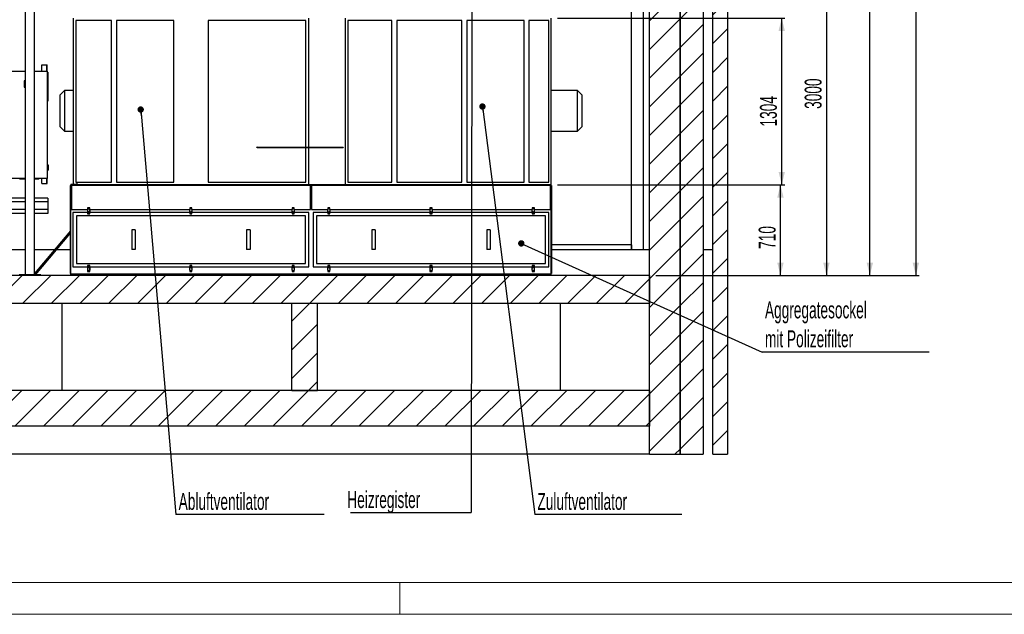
# Model space of a CAD drawing. Header units: millimetres. Extents: x 250 to 59450, y 0 to 41800.
# Tile 9 of 148: x 18375 to 26082, y 250 to 4905. Entities that reach past the tile are written whole.
import ezdxf

# ---------------------------------------------------------------- set-up
doc = ezdxf.new("R2010")
doc.units = ezdxf.units.MM
doc.header["$LTSCALE"] = 50
doc.linetypes.add('CENTER', pattern=[10.16, 6.35, -1.27, 1.27, -1.27])
for name, color, linetype in [('MASS', 29, 'Continuous'), ('SCHNITT', 5, 'CENTER'), ('TEXT_1', 176, 'Continuous')]:
    doc.layers.add(name, color=color, linetype=linetype)
doc.styles.add('SLDTEXTSTYLE0', font='TXT', dxfattribs={"width": 0.605})
doc.dimstyles.new('SLDDIMSTYLE1', dxfattribs={"dimtxt": 0.18, "dimasz": 50, "dimexe": 0, "dimexo": 0.0625, "dimgap": 0, "dimtad": 0, "dimtih": 1, "dimtoh": 1, "dimdec": 0, "dimrnd": 1e-09, "dimzin": 0, "dimdsep": 46, "dimtxsty": 'Standard', "dimblk1": 'DOT', "dimblk2": 'DOT', "dimsah": 1, "dimcen": 0.09, "dimadec": 0, "dimazin": 0, "dimtfac": 50, "dimtdec": 0, "dimtofl": 0, "dimtmove": 0, "dimatfit": 3, "dimldrblk": 'DOT', "dimfxl": 1, "dimfrac": 2, "dimtolj": 1, "dimtzin": 0, "dimarcsym": 0})
doc.dimstyles.new('SLDDIMSTYLE2', dxfattribs={"dimtxt": 128.415934, "dimasz": 100, "dimexe": 0, "dimexo": 0.0625, "dimgap": 32.103984, "dimtad": 1, "dimdec": 1, "dimrnd": 1e-09, "dimzin": 12, "dimdsep": 46, "dimtxsty": 'SLDTEXTSTYLE0', "dimsah": 1, "dimcen": 0.09, "dimadec": 0, "dimazin": 3, "dimtfac": 1, "dimtdec": 1, "dimtofl": 0, "dimtmove": 0, "dimatfit": 3, "dimfxl": 1, "dimfrac": 2, "dimtolj": 1, "dimtzin": 12, "dimarcsym": 0})

# ---------------------------------------------------------------- blocks, each defined once
blk = doc.blocks.new('_D_101')
at = {"layer": 'MASS'}
for p, q in [((22585.3, 3612.8), (24355.3, 3612.8)), ((24330.3, 2902.8), (24330.3, 3612.8)), ((23355.3, 2902.8), (24355.3, 2902.8))]:
    blk.add_line(p, q, dxfattribs=at)
for points in [[(24330.3, 3612.8), (24305.3, 3512.8), (24355.3, 3512.8)], [(24330.3, 2902.8), (24355.3, 3002.8), (24305.3, 3002.8)]]:
    blk.add_solid(points, dxfattribs=at)
at = {"layer": 'MASS', "insert": (24159.8, 3110.8), "char_height": 132.29, "attachment_point": 1, "rotation": 90, "style": 'SLDTEXTSTYLE0'}
blk.add_mtext('710', dxfattribs=at)
blk = doc.blocks.new('_D_102')
at = {"layer": 'MASS'}
for p, q in [((22585.3, 4916.8), (24365.3, 4916.8)), ((24340.3, 3612.8), (24340.3, 4916.8)), ((22585.3, 3612.8), (24365.3, 3612.8))]:
    blk.add_line(p, q, dxfattribs=at)
for points in [[(24340.3, 4916.8), (24315.3, 4816.8), (24365.3, 4816.8)], [(24340.3, 3612.8), (24365.3, 3712.8), (24315.3, 3712.8)]]:
    blk.add_solid(points, dxfattribs=at)
at = {"layer": 'MASS', "insert": (24169.8, 4068.8), "char_height": 132.29, "attachment_point": 1, "rotation": 90, "style": 'SLDTEXTSTYLE0'}
blk.add_mtext('1304', dxfattribs=at)
blk = doc.blocks.new('_D_111')
at = {"layer": 'MASS'}
for p, q in [((21065.3, 5902.8), (24715.3, 5902.8)), ((24690.3, 5902.8), (24690.3, 2902.8)), ((23355.3, 2902.8), (24715.3, 2902.8))]:
    blk.add_line(p, q, dxfattribs=at)
for points in [[(24690.3, 5902.8), (24665.3, 5802.8), (24715.3, 5802.8)], [(24690.3, 2902.8), (24715.3, 3002.8), (24665.3, 3002.8)]]:
    blk.add_solid(points, dxfattribs=at)
at = {"layer": 'MASS', "insert": (24519.8, 4206.8), "char_height": 132.29, "attachment_point": 1, "rotation": 90, "style": 'SLDTEXTSTYLE0'}
blk.add_mtext('3000', dxfattribs=at)
blk = doc.blocks.new('_D_112')
at = {"layer": 'MASS'}
for p, q in [((21315.3, 11562.8), (25055.3, 11562.8)), ((25030.3, 2902.8), (25030.3, 11562.8)), ((23355.3, 2902.8), (25055.3, 2902.8))]:
    blk.add_line(p, q, dxfattribs=at)
for points in [[(25030.3, 11562.8), (25005.3, 11462.8), (25055.3, 11462.8)], [(25030.3, 2902.8), (25055.3, 3002.8), (25005.3, 3002.8)]]:
    blk.add_solid(points, dxfattribs=at)
at = {"layer": 'MASS', "insert": (24859.8, 7036.8), "char_height": 132.29, "attachment_point": 1, "rotation": 90, "style": 'SLDTEXTSTYLE0'}
blk.add_mtext('8660', dxfattribs=at)
blk = doc.blocks.new('_D_113')
at = {"layer": 'MASS'}
for p, q in [((19515.3, 15282.8), (25415.3, 15282.8)), ((25390.3, 15282.8), (25390.3, 2902.8)), ((23355.3, 2902.8), (25415.3, 2902.8))]:
    blk.add_line(p, q, dxfattribs=at)
for points in [[(25390.3, 15282.8), (25365.3, 15182.8), (25415.3, 15182.8)], [(25390.3, 2902.8), (25415.3, 3002.8), (25365.3, 3002.8)]]:
    blk.add_solid(points, dxfattribs=at)
at = {"layer": 'MASS', "insert": (25219.8, 8847.8), "char_height": 132.29, "attachment_point": 1, "rotation": 90, "style": 'SLDTEXTSTYLE0'}
blk.add_mtext('12380', dxfattribs=at)
blk = doc.blocks.new('SW_NOTE_0_63')
at = {"layer": 'TEXT_1', "color": 0}
blk.add_line((1307.9, 0), (0, 0), dxfattribs=at)
at = {"layer": 'TEXT_1', "color": 0, "char_height": 132.292, "attachment_point": 1, "style": 'SLDTEXTSTYLE0'}
for s, insert in [('Aggregatesockel', (22.3, 396.4)), ('mit Polizeifilter', (22.3, 170))]:
    blk.add_mtext(s, dxfattribs=dict(at, insert=insert))
blk = doc.blocks.new('_Dot')
at = {"color": 0, "linetype": 'ByBlock', "lineweight": -2}
blk.add_line((-0.5, 0), (-1, 0), dxfattribs=at)
at = {"color": 0, "linetype": 'ByBlock', "const_width": 0.5}
blk.add_lwpolyline([(-0.25, 0, 1), (0.25, 0, 1)], format="xyb", close=True, dxfattribs=at)
blk = doc.blocks.new('SW_NOTE_0_64')
at = {"layer": 'TEXT_1', "color": 0}
blk.add_line((1151.1, 0), (0, 0), dxfattribs=at)
at = {"layer": 'TEXT_1', "color": 0, "insert": (20.4, 169.2), "char_height": 132.292, "attachment_point": 1, "style": 'SLDTEXTSTYLE0'}
blk.add_mtext('Zuluftventilator', dxfattribs=at)
blk = doc.blocks.new('SW_NOTE_0_65')
at = {"layer": 'TEXT_1', "color": 0}
blk.add_line((1160.9, 0), (0, 0), dxfattribs=at)
at = {"layer": 'TEXT_1', "color": 0, "insert": (21.8, 169.2), "char_height": 132.292, "attachment_point": 1, "style": 'SLDTEXTSTYLE0'}
blk.add_mtext('Abluftventilator', dxfattribs=at)
blk = doc.blocks.new('SW_NOTE_0_67')
at = {"layer": 'TEXT_1', "color": 0}
blk.add_line((-945.9, 0), (0, 0), dxfattribs=at)
at = {"layer": 'TEXT_1', "color": 0, "insert": (-970.1, 167.9), "char_height": 132.292, "attachment_point": 1, "style": 'SLDTEXTSTYLE0'}
blk.add_mtext('Heizregister', dxfattribs=at)

msp = doc.modelspace()

# ---------------------------------------------------------------- hatches: boundary and pattern name
at = {"linetype": 'Continuous', "lineweight": 18}
h = msp.add_hatch(dxfattribs=at)
h.set_pattern_fill('ANSI31', scale=50, style=0)
h.paths.add_polyline_path([(23545.31, 10202.77), (23545.31, 1502.77), (23725.31, 1502.77), (23725.31, 10202.77)], flags=0)
h = msp.add_hatch(dxfattribs=at)
h.set_pattern_fill('ANSI31', scale=50, style=0)
h.paths.add_polyline_path([(23305.31, 10102.77), (23305.31, 1502.77), (23545.31, 1502.77), (23545.31, 10102.77)], flags=0)
h = msp.add_hatch(dxfattribs=at)
h.set_pattern_fill('ANSI31', scale=50, style=0)
h.paths.add_polyline_path([(23915.31, 9967.77), (23800.31, 9967.77), (23800.31, 1502.77), (23915.31, 1502.77)], flags=0)
h = msp.add_hatch(dxfattribs=at)
h.set_pattern_fill('ANSI31', scale=50, style=0)
h.paths.add_polyline_path([(10720.31, 2682.77), (23305.31, 2682.77), (23305.31, 2902.77), (10720.31, 2902.77)], flags=0)
h = msp.add_hatch(dxfattribs=at)
h.set_pattern_fill('ANSI31', scale=50, style=0)
h.paths.add_polyline_path([(20505.31, 2682.77), (20505.31, 2002.77), (20705.31, 2002.77), (20705.31, 2682.77)], flags=0)
h = msp.add_hatch(dxfattribs=at)
h.set_pattern_fill('ANSI31', scale=50, style=0)
h.paths.add_polyline_path([(23305.31, 1722.77), (23305.31, 2002.77), (10720.31, 2002.77), (10720.31, 1722.77)], flags=0)
at = {"layer": 'SCHNITT', "linetype": 'Continuous', "lineweight": 18}
h = msp.add_hatch(dxfattribs=at)
h.set_pattern_fill('ANSI31', color=256, scale=50, angle=3e-322, style=0)
h.paths.add_polyline_path([(20233.38, 3905.27), (20233.38, 3906.27), (20232.21, 3906.27), (20232.21, 3905.27)], flags=0)
h = msp.add_hatch(dxfattribs=at)
h.set_pattern_fill('ANSI31', color=256, scale=50, angle=3e-322, style=0)
h.paths.add_polyline_path([(20907.81, 3905.27), (20907.81, 3906.27), (20906.81, 3906.27), (20906.81, 3905.27)], flags=0)

# ---------------------------------------------------------------- linework, layer by layer
at = {"color": 250, "linetype": 'Continuous', "lineweight": 25, "true_color": 0x404040}
for p, q in [((23545.31, 1502.77), (23545.31, 10202.77)), ((23725.31, 10202.77), (23725.31, 1502.77)), ((23305.31, 1502.77), (23305.31, 10102.77)), ((23545.31, 10102.77), (23545.31, 1502.77)), ((23800.31, 1502.77), (23800.31, 9967.77)), ((23915.31, 9967.77), (23915.31, 1502.77)), ((18549.31, 4502.77), (18549.31, 4552.77)), ((18549.31, 4552.77), (18587.31, 4552.77)), ((18587.31, 4552.77), (18589.31, 4552.77)), ((18587.31, 4502.77), (18587.31, 4552.77)), ((18589.31, 4502.77), (18589.31, 4552.77)), ((18310.31, 4502.77), (18420.31, 4502.77)), ((18490.31, 4502.77), (18590.31, 4502.77)), ((18590.31, 4502.77), (18590.31, 3662.77)), ((18595.31, 4494.77), (18590.31, 4494.77)), ((18595.31, 4494.77), (18595.31, 4491.77)), ((18595.31, 4491.77), (18595.31, 4437.77)), ((18420.31, 4426.77), (18410.31, 4426.77)), ((18410.31, 4426.77), (18410.31, 4376.77)), ((18590.31, 4437.77), (18594.31, 4437.77)), ((18590.31, 4397.77), (18594.31, 4397.77)), ((18594.31, 4397.77), (18594.31, 4437.77)), ((18594.31, 4437.77), (18596.31, 4437.77)), ((18594.31, 4397.77), (18596.31, 4397.77)), ((18595.31, 4397.77), (18595.31, 4349.77)), ((18596.31, 4397.77), (18596.31, 4437.77)), ((18596.31, 4437.77), (18598.31, 4437.77)), ((18596.31, 4397.77), (18598.31, 4397.77)), ((18598.31, 4397.77), (18598.31, 4437.77)), ((18410.31, 4376.77), (18420.31, 4376.77)), ((18595.31, 4346.77), (18590.31, 4346.77)), ((18595.31, 4349.77), (18595.31, 4346.77)), ((18590.31, 3767.77), (18594.31, 3767.77)), ((18590.31, 3727.77), (18594.31, 3727.77)), ((18594.31, 3767.77), (18594.31, 3727.77)), ((18594.31, 3767.77), (18596.31, 3767.77)), ((18594.31, 3727.77), (18596.31, 3727.77)), ((18596.31, 3767.77), (18596.31, 3727.77)), ((18596.31, 3767.77), (18598.31, 3767.77)), ((18596.31, 3727.77), (18598.31, 3727.77)), ((18598.31, 3767.77), (18598.31, 3727.77)), ((18420.31, 3662.77), (18310.31, 3662.77)), ((18376.31, 3656.77), (18376.31, 3662.77)), ((18379.31, 3656.77), (18376.31, 3656.77)), ((18420.31, 3656.77), (18379.31, 3656.77)), ((18590.31, 3662.77), (18490.31, 3662.77)), ((18521.31, 3656.77), (18490.31, 3656.77)), ((18524.31, 3656.77), (18521.31, 3656.77)), ((18524.31, 3656.77), (18524.31, 3662.77)), ((18549.31, 3622.77), (18549.31, 3662.77)), ((18549.31, 3622.77), (18587.31, 3622.77)), ((18587.31, 3622.77), (18587.31, 3662.77)), ((18587.31, 3622.77), (18589.31, 3622.77)), ((18589.31, 3622.77), (18589.31, 3662.77)), ((18420.31, 3102.77), (16890.31, 3102.77)), ((18647.48, 3102.77), (18490.31, 3102.77)), ((18773.81, 3102.77), (18663.2, 3102.77)), ((23305.31, 3102.77), (22536.81, 3102.77)), ((23800.31, 3102.77), (23725.31, 3102.77)), ((23305.31, 2902.77), (10720.31, 2902.77)), ((23305.31, 2902.77), (23305.31, 2682.77)), ((23305.31, 2682.77), (10720.31, 2682.77)), ((18705.31, 2682.77), (18705.31, 2002.77)), ((20705.31, 2682.77), (20505.31, 2682.77)), ((20505.31, 2002.77), (20505.31, 2682.77)), ((20705.31, 2002.77), (20705.31, 2682.77)), ((22605.31, 2682.77), (22605.31, 2002.77)), ((23305.31, 2002.77), (10720.31, 2002.77)), ((20505.31, 2002.77), (20705.31, 2002.77)), ((23305.31, 2002.77), (23305.31, 1722.77)), ((23305.31, 1722.77), (10720.31, 1722.77)), ((23305.31, 1502.77), (10415.31, 1502.77)), ((23305.31, 1502.77), (23545.31, 1502.77)), ((23545.31, 1502.77), (23725.31, 1502.77)), ((23800.31, 1502.77), (23915.31, 1502.77))]:
    msp.add_line(p, q, dxfattribs=at)
at = {"color": 7, "linetype": 'Continuous', "lineweight": 25}
for p, q in [((23165.31, 3102.77), (23165.31, 6864.77)), ((23257.31, 3102.77), (23257.31, 6864.77)), ((23165.31, 3142.77), (22536.81, 3142.77)), ((23165.31, 3142.77), (23165.31, 3102.77))]:
    msp.add_line(p, q, dxfattribs=at)
at = {"color": 136, "linetype": 'Continuous', "lineweight": 25, "true_color": 0x008080}
for p, q in [((18420.31, 2907.77), (18420.31, 5897.77)), ((18490.31, 2907.77), (18490.31, 5897.77)), ((18595.31, 4346.77), (18595.31, 4302.51)), ((18595.31, 4297.77), (18590.31, 4297.77)), ((18595.31, 4267.77), (18590.31, 4267.77)), ((18595.31, 4302.51), (18595.31, 4297.77)), ((18595.31, 4297.77), (18595.31, 4295.03)), ((18595.31, 4295.03), (18595.31, 4267.77)), ((18420.31, 3507.77), (16890.31, 3507.77)), ((18420.31, 3477.77), (16890.31, 3477.77)), ((18595.31, 3507.77), (18490.31, 3507.77)), ((18595.31, 3477.77), (18490.31, 3477.77)), ((18595.31, 3507.77), (18595.31, 3480.51)), ((18595.31, 3480.51), (18595.31, 3477.77)), ((18595.31, 3477.77), (18595.31, 3473.03)), ((18595.31, 3473.03), (18595.31, 3422.51)), ((18420.31, 3417.77), (16890.31, 3417.77)), ((18595.31, 3417.77), (18490.31, 3417.77)), ((18595.31, 3422.51), (18595.31, 3417.77)), ((18595.31, 3417.77), (18595.31, 3415.03)), ((18595.31, 3415.03), (18595.31, 3387.77)), ((18420.31, 3387.77), (16890.31, 3387.77)), ((18595.31, 3387.77), (18490.31, 3387.77)), ((18773.81, 3252.05), (18490.31, 2917.06)), ((18498.17, 2907.77), (18773.81, 3233.47)), ((18540.31, 2907.77), (18370.31, 2907.77)), ((18540.31, 2907.77), (18540.31, 2902.77))]:
    msp.add_line(p, q, dxfattribs=at)
at = {"color": 36, "linetype": 'Continuous', "lineweight": 25, "true_color": 0x7c3c04}
for p, q in [((18795.31, 3612.77), (18795.31, 4916.77)), ((18814.31, 4897.77), (18814.31, 3631.77)), ((19094.31, 4897.77), (18814.31, 4897.77)), ((19094.31, 3631.77), (19094.31, 4897.77)), ((19132.31, 4897.77), (19132.31, 3631.77)), ((19581.31, 4897.77), (19132.31, 4897.77)), ((19581.31, 3631.77), (19581.31, 4897.77)), ((20616.31, 4897.77), (19849.31, 4897.77)), ((19849.31, 4897.77), (19849.31, 3631.77)), ((20616.31, 3906.27), (20616.31, 4897.77)), ((20635.31, 4916.77), (20635.31, 3906.27)), ((20925.31, 3612.77), (20925.31, 4916.77)), ((20944.31, 4897.77), (20944.31, 3631.77)), ((21288.31, 4897.77), (20944.31, 4897.77)), ((21288.31, 3631.77), (21288.31, 4897.77)), ((21836.31, 4897.77), (21326.31, 4897.77)), ((21326.31, 4897.77), (21326.31, 3631.77)), ((21836.31, 3631.77), (21836.31, 4897.77)), ((21874.31, 4897.77), (21874.31, 3631.77)), ((22323.31, 4897.77), (21874.31, 4897.77)), ((22323.31, 3631.77), (22323.31, 4897.77)), ((22516.31, 4897.77), (22361.31, 4897.77)), ((22361.31, 4897.77), (22361.31, 3631.77)), ((22516.31, 3631.77), (22516.31, 4897.77)), ((22535.31, 3612.77), (22535.31, 4916.77)), ((18727.31, 4351.77), (18692.31, 4316.77)), ((18692.31, 4191.77), (18692.31, 4316.77)), ((18795.31, 4351.77), (18727.31, 4351.77)), ((18727.31, 4351.77), (18727.31, 4191.77)), ((22740.31, 4351.77), (22535.31, 4351.77)), ((22775.31, 4316.77), (22740.31, 4351.77)), ((22740.31, 4031.77), (22740.31, 4351.77)), ((22775.31, 4316.77), (22775.31, 4066.77)), ((18692.31, 4066.77), (18692.31, 4191.77)), ((18727.31, 4191.77), (18727.31, 4031.77)), ((18692.31, 4066.77), (18727.31, 4031.77)), ((18727.31, 4031.77), (18795.31, 4031.77)), ((22535.31, 4031.77), (22740.31, 4031.77)), ((22740.31, 4031.77), (22775.31, 4066.77)), ((20616.31, 3631.77), (20616.31, 3905.27)), ((20635.31, 3905.27), (20635.31, 3612.77)), ((18814.31, 3631.77), (19094.31, 3631.77)), ((19132.31, 3631.77), (19581.31, 3631.77)), ((19849.31, 3631.77), (20616.31, 3631.77)), ((20944.31, 3631.77), (21288.31, 3631.77)), ((21326.31, 3631.77), (21836.31, 3631.77)), ((21874.31, 3631.77), (22323.31, 3631.77)), ((22361.31, 3631.77), (22516.31, 3631.77)), ((20635.31, 3612.77), (18795.31, 3612.77)), ((20920.57, 3612.77), (20640.05, 3612.77)), ((20640.05, 3612.77), (20920.57, 3612.77)), ((22535.31, 3612.77), (20925.31, 3612.77))]:
    msp.add_line(p, q, dxfattribs=at)
at = {"color": 8, "linetype": 'Continuous', "lineweight": 25, "true_color": 0x808080}
for p, q in [((20232.21, 3905.27), (20232.21, 3906.27)), ((20233.38, 3906.27), (20232.21, 3906.27)), ((20233.38, 3905.27), (20232.21, 3905.27)), ((20233.38, 3905.27), (20233.38, 3906.27)), ((20233.38, 3906.27), (20906.81, 3906.27)), ((20233.38, 3905.27), (20906.81, 3905.27)), ((20906.81, 3906.27), (20906.81, 3905.27)), ((20907.81, 3906.27), (20906.81, 3906.27)), ((20907.81, 3905.27), (20906.81, 3905.27)), ((20907.81, 3906.27), (20907.81, 3905.27))]:
    msp.add_line(p, q, dxfattribs=at)
at = {"color": 190, "linetype": 'Continuous', "lineweight": 25, "true_color": 0x8000ff}
for p, q in [((18823.81, 3631.77), (18823.81, 3614.27)), ((18825.31, 3612.77), (18825.31, 3631.77)), ((18773.81, 3606.77), (18775.31, 3606.77)), ((18773.81, 2918.77), (18773.81, 3606.77)), ((18823.81, 3614.27), (18775.31, 3614.27)), ((18775.31, 3614.27), (18775.31, 3612.77)), ((18775.31, 2912.77), (18775.31, 3612.77)), ((22535.31, 3612.77), (18775.31, 3612.77)), ((18775.31, 3612.77), (18825.31, 3612.77)), ((18780.31, 3607.77), (18780.31, 3417.77)), ((20650.31, 3607.77), (18780.31, 3607.77)), ((20650.31, 3417.77), (20650.31, 3607.77)), ((22530.31, 3607.77), (20660.31, 3607.77)), ((20660.31, 3607.77), (20660.31, 3417.77)), ((22530.31, 3417.77), (22530.31, 3607.77)), ((22535.31, 2912.77), (22535.31, 3612.77)), ((22536.81, 3606.77), (22535.31, 3606.77)), ((22536.81, 3606.77), (22536.81, 2918.77)), ((18780.31, 3417.77), (18905.37, 3417.77)), ((18792.31, 3395.77), (18792.31, 2969.77)), ((18906.03, 3395.77), (18792.31, 3395.77)), ((18906.81, 3430.77), (18904.81, 3412.77)), ((18904.81, 3412.77), (18906.81, 3384.77)), ((18910.31, 3430.77), (18906.81, 3430.77)), ((18910.31, 3432.77), (18910.31, 3421.43)), ((18920.31, 3432.77), (18910.31, 3432.77)), ((18910.31, 3404.11), (18910.31, 3392.77)), ((18910.31, 3392.77), (18920.31, 3392.77)), ((18920.31, 3421.43), (18920.31, 3432.77)), ((18923.81, 3430.77), (18920.31, 3430.77)), ((18920.31, 3392.77), (18920.31, 3404.11)), ((18925.81, 3412.77), (18923.81, 3430.77)), ((18923.81, 3384.77), (18925.81, 3412.77)), ((19706.03, 3395.77), (18924.6, 3395.77)), ((18925.26, 3417.77), (19705.37, 3417.77)), ((19706.81, 3430.77), (19704.81, 3412.77)), ((19704.81, 3412.77), (19706.81, 3384.77)), ((19710.31, 3430.77), (19706.81, 3430.77)), ((19710.31, 3432.77), (19710.31, 3421.43)), ((19720.31, 3432.77), (19710.31, 3432.77)), ((19710.31, 3404.11), (19710.31, 3392.77)), ((19710.31, 3392.77), (19720.31, 3392.77)), ((19720.31, 3421.43), (19720.31, 3432.77)), ((19723.81, 3430.77), (19720.31, 3430.77)), ((19720.31, 3392.77), (19720.31, 3404.11)), ((19725.81, 3412.77), (19723.81, 3430.77)), ((19723.81, 3384.77), (19725.81, 3412.77)), ((20506.03, 3395.77), (19724.6, 3395.77)), ((19725.26, 3417.77), (20505.37, 3417.77)), ((20506.81, 3430.77), (20504.81, 3412.77)), ((20504.81, 3412.77), (20506.81, 3384.77)), ((20510.31, 3430.77), (20506.81, 3430.77)), ((20510.31, 3432.77), (20510.31, 3421.43)), ((20520.31, 3432.77), (20510.31, 3432.77)), ((20510.31, 3404.11), (20510.31, 3392.77)), ((20510.31, 3392.77), (20520.31, 3392.77)), ((20520.31, 3421.43), (20520.31, 3432.77)), ((20523.81, 3430.77), (20520.31, 3430.77)), ((20520.31, 3392.77), (20520.31, 3404.11)), ((20525.81, 3412.77), (20523.81, 3430.77)), ((20523.81, 3384.77), (20525.81, 3412.77)), ((20638.31, 3395.77), (20524.6, 3395.77)), ((20525.26, 3417.77), (20650.31, 3417.77)), ((20638.31, 2969.77), (20638.31, 3395.77)), ((20660.31, 3417.77), (20785.37, 3417.77)), ((20786.03, 3395.77), (20672.31, 3395.77)), ((20672.31, 3395.77), (20672.31, 2969.77)), ((20786.81, 3430.77), (20784.81, 3412.77)), ((20784.81, 3412.77), (20786.81, 3384.77)), ((20790.31, 3430.77), (20786.81, 3430.77)), ((20790.31, 3432.77), (20790.31, 3421.43)), ((20800.31, 3432.77), (20790.31, 3432.77)), ((20790.31, 3404.11), (20790.31, 3392.77)), ((20790.31, 3392.77), (20800.31, 3392.77)), ((20800.31, 3421.43), (20800.31, 3432.77)), ((20803.81, 3430.77), (20800.31, 3430.77)), ((20800.31, 3392.77), (20800.31, 3404.11)), ((20805.81, 3412.77), (20803.81, 3430.77)), ((20803.81, 3384.77), (20805.81, 3412.77)), ((21586.03, 3395.77), (20804.6, 3395.77)), ((20805.26, 3417.77), (21585.37, 3417.77)), ((21586.81, 3430.77), (21584.81, 3412.77)), ((21584.81, 3412.77), (21586.81, 3384.77)), ((21590.31, 3430.77), (21586.81, 3430.77)), ((21590.31, 3432.77), (21590.31, 3421.43)), ((21600.31, 3432.77), (21590.31, 3432.77)), ((21590.31, 3404.11), (21590.31, 3392.77)), ((21590.31, 3392.77), (21600.31, 3392.77)), ((21600.31, 3421.43), (21600.31, 3432.77)), ((21603.81, 3430.77), (21600.31, 3430.77)), ((21600.31, 3392.77), (21600.31, 3404.11)), ((21605.81, 3412.77), (21603.81, 3430.77)), ((21603.81, 3384.77), (21605.81, 3412.77)), ((22386.03, 3395.77), (21604.6, 3395.77)), ((21605.26, 3417.77), (22385.37, 3417.77)), ((22386.81, 3430.77), (22384.81, 3412.77)), ((22384.81, 3412.77), (22386.81, 3384.77)), ((22390.31, 3430.77), (22386.81, 3430.77)), ((22390.31, 3432.77), (22390.31, 3421.43)), ((22400.31, 3432.77), (22390.31, 3432.77)), ((22390.31, 3404.11), (22390.31, 3392.77)), ((22390.31, 3392.77), (22400.31, 3392.77)), ((22400.31, 3421.43), (22400.31, 3432.77)), ((22403.81, 3430.77), (22400.31, 3430.77)), ((22400.31, 3392.77), (22400.31, 3404.11)), ((22405.81, 3412.77), (22403.81, 3430.77)), ((22403.81, 3384.77), (22405.81, 3412.77)), ((22518.31, 3395.77), (22404.6, 3395.77)), ((22405.26, 3417.77), (22530.31, 3417.77)), ((22518.31, 2969.77), (22518.31, 3395.77)), ((18818.81, 3369.27), (18818.81, 2996.27)), ((20611.81, 3369.27), (18818.81, 3369.27)), ((18906.81, 3384.77), (18923.81, 3384.77)), ((19706.81, 3384.77), (19723.81, 3384.77)), ((20506.81, 3384.77), (20523.81, 3384.77)), ((20611.81, 2996.27), (20611.81, 3369.27)), ((22491.81, 3369.27), (20698.81, 3369.27)), ((20698.81, 3369.27), (20698.81, 2996.27)), ((20786.81, 3384.77), (20803.81, 3384.77)), ((21586.81, 3384.77), (21603.81, 3384.77)), ((22386.81, 3384.77), (22403.81, 3384.77)), ((22491.81, 2996.27), (22491.81, 3369.27)), ((19278.81, 3259.77), (19251.81, 3259.77)), ((19251.81, 3259.77), (19251.81, 3231.77)), ((19278.81, 3259.77), (19278.81, 3231.77)), ((20178.81, 3259.77), (20151.81, 3259.77)), ((20151.81, 3259.77), (20151.81, 3231.77)), ((20178.81, 3259.77), (20178.81, 3231.77)), ((21158.81, 3259.77), (21131.81, 3259.77)), ((21131.81, 3259.77), (21131.81, 3231.77)), ((21158.81, 3259.77), (21158.81, 3231.77)), ((22058.81, 3259.77), (22031.81, 3259.77)), ((22031.81, 3259.77), (22031.81, 3231.77)), ((22058.81, 3259.77), (22058.81, 3231.77)), ((19251.81, 3231.77), (19251.81, 3133.77)), ((19278.81, 3231.77), (19278.81, 3133.77)), ((20151.81, 3231.77), (20151.81, 3133.77)), ((20178.81, 3231.77), (20178.81, 3133.77)), ((21131.81, 3231.77), (21131.81, 3133.77)), ((21158.81, 3231.77), (21158.81, 3133.77)), ((22031.81, 3231.77), (22031.81, 3133.77)), ((22058.81, 3231.77), (22058.81, 3133.77)), ((19251.81, 3133.77), (19251.81, 3105.77)), ((19278.81, 3105.77), (19251.81, 3105.77)), ((19278.81, 3133.77), (19278.81, 3105.77)), ((20151.81, 3133.77), (20151.81, 3105.77)), ((20178.81, 3105.77), (20151.81, 3105.77)), ((20178.81, 3133.77), (20178.81, 3105.77)), ((21131.81, 3133.77), (21131.81, 3105.77)), ((21158.81, 3105.77), (21131.81, 3105.77)), ((21158.81, 3133.77), (21158.81, 3105.77)), ((22031.81, 3133.77), (22031.81, 3105.77)), ((22058.81, 3105.77), (22031.81, 3105.77)), ((22058.81, 3133.77), (22058.81, 3105.77)), ((18792.31, 2969.77), (18906.03, 2969.77)), ((18818.81, 2996.27), (20611.81, 2996.27)), ((18906.81, 2980.77), (18904.81, 2952.77)), ((18904.81, 2952.77), (18906.81, 2934.77)), ((18923.81, 2980.77), (18906.81, 2980.77)), ((18906.81, 2934.77), (18910.31, 2934.77)), ((18910.31, 2972.77), (18910.31, 2961.43)), ((18920.31, 2972.77), (18910.31, 2972.77)), ((18910.31, 2944.11), (18910.31, 2932.77)), ((18910.31, 2932.77), (18920.31, 2932.77)), ((18920.31, 2961.43), (18920.31, 2972.77)), ((18920.31, 2932.77), (18920.31, 2944.11)), ((18920.31, 2934.77), (18923.81, 2934.77)), ((18925.81, 2952.77), (18923.81, 2980.77)), ((18923.81, 2934.77), (18925.81, 2952.77)), ((18924.6, 2969.77), (19706.03, 2969.77)), ((19706.81, 2980.77), (19704.81, 2952.77)), ((19704.81, 2952.77), (19706.81, 2934.77)), ((19723.81, 2980.77), (19706.81, 2980.77)), ((19706.81, 2934.77), (19710.31, 2934.77)), ((19710.31, 2972.77), (19710.31, 2961.43)), ((19720.31, 2972.77), (19710.31, 2972.77)), ((19710.31, 2944.11), (19710.31, 2932.77)), ((19710.31, 2932.77), (19720.31, 2932.77)), ((19720.31, 2961.43), (19720.31, 2972.77)), ((19720.31, 2932.77), (19720.31, 2944.11)), ((19720.31, 2934.77), (19723.81, 2934.77)), ((19725.81, 2952.77), (19723.81, 2980.77)), ((19723.81, 2934.77), (19725.81, 2952.77)), ((19724.6, 2969.77), (20506.03, 2969.77)), ((20506.81, 2980.77), (20504.81, 2952.77)), ((20504.81, 2952.77), (20506.81, 2934.77)), ((20523.81, 2980.77), (20506.81, 2980.77)), ((20506.81, 2934.77), (20510.31, 2934.77)), ((20520.31, 2972.77), (20510.31, 2972.77)), ((20510.31, 2972.77), (20510.31, 2961.43)), ((20510.31, 2944.11), (20510.31, 2932.77)), ((20510.31, 2932.77), (20520.31, 2932.77)), ((20520.31, 2961.43), (20520.31, 2972.77)), ((20520.31, 2932.77), (20520.31, 2944.11)), ((20520.31, 2934.77), (20523.81, 2934.77)), ((20525.81, 2952.77), (20523.81, 2980.77)), ((20523.81, 2934.77), (20525.81, 2952.77)), ((20524.6, 2969.77), (20638.31, 2969.77)), ((20672.31, 2969.77), (20786.03, 2969.77)), ((20698.81, 2996.27), (22491.81, 2996.27)), ((20786.81, 2980.77), (20784.81, 2952.77)), ((20784.81, 2952.77), (20786.81, 2934.77)), ((20803.81, 2980.77), (20786.81, 2980.77)), ((20786.81, 2934.77), (20790.31, 2934.77)), ((20800.31, 2972.77), (20790.31, 2972.77)), ((20790.31, 2972.77), (20790.31, 2961.43)), ((20790.31, 2944.11), (20790.31, 2932.77)), ((20790.31, 2932.77), (20800.31, 2932.77)), ((20800.31, 2961.43), (20800.31, 2972.77)), ((20800.31, 2932.77), (20800.31, 2944.11)), ((20800.31, 2934.77), (20803.81, 2934.77)), ((20805.81, 2952.77), (20803.81, 2980.77)), ((20803.81, 2934.77), (20805.81, 2952.77)), ((20804.6, 2969.77), (21586.03, 2969.77)), ((21586.81, 2980.77), (21584.81, 2952.77)), ((21584.81, 2952.77), (21586.81, 2934.77)), ((21603.81, 2980.77), (21586.81, 2980.77)), ((21586.81, 2934.77), (21590.31, 2934.77)), ((21590.31, 2972.77), (21590.31, 2961.43)), ((21600.31, 2972.77), (21590.31, 2972.77)), ((21590.31, 2944.11), (21590.31, 2932.77)), ((21590.31, 2932.77), (21600.31, 2932.77)), ((21600.31, 2961.43), (21600.31, 2972.77)), ((21600.31, 2932.77), (21600.31, 2944.11)), ((21600.31, 2934.77), (21603.81, 2934.77)), ((21605.81, 2952.77), (21603.81, 2980.77)), ((21603.81, 2934.77), (21605.81, 2952.77)), ((21604.6, 2969.77), (22386.03, 2969.77)), ((22386.81, 2980.77), (22384.81, 2952.77)), ((22384.81, 2952.77), (22386.81, 2934.77)), ((22403.81, 2980.77), (22386.81, 2980.77)), ((22386.81, 2934.77), (22390.31, 2934.77)), ((22390.31, 2972.77), (22390.31, 2961.43)), ((22400.31, 2972.77), (22390.31, 2972.77)), ((22390.31, 2944.11), (22390.31, 2932.77)), ((22390.31, 2932.77), (22400.31, 2932.77)), ((22400.31, 2961.43), (22400.31, 2972.77)), ((22400.31, 2932.77), (22400.31, 2944.11)), ((22400.31, 2934.77), (22403.81, 2934.77)), ((22405.81, 2952.77), (22403.81, 2980.77)), ((22403.81, 2934.77), (22405.81, 2952.77)), ((22404.6, 2969.77), (22518.31, 2969.77)), ((18773.81, 2918.77), (18775.31, 2918.77)), ((22535.31, 2912.77), (18775.31, 2912.77)), ((22535.31, 2912.77), (18775.31, 2912.77)), ((18775.31, 2902.77), (18775.31, 2912.77)), ((22536.81, 2918.77), (22535.31, 2918.77)), ((22535.31, 2902.77), (22535.31, 2912.77))]:
    msp.add_line(p, q, dxfattribs=at)
at = {"color": 7, "linetype": 'Continuous', "lineweight": 18}
for p, q in [((58949.96, 499.98), (499.96, 499.98)), ((21349.96, 499.98), (21349.96, 249.98)), ((59199.96, 249.98), (249.96, 249.98))]:
    msp.add_line(p, q, dxfattribs=at)
at = {"color": 36, "linetype": 'Continuous', "lineweight": 25, "true_color": 0x7c3c04}
for centre, start, end in [((20640.05, 3617.51), 180, 270), ((20640.05, 3617.51), 180, 270), ((20920.57, 3617.51), 270, 0), ((20920.57, 3617.51), 270, 0)]:
    msp.add_arc(centre, 4.74, start, end, dxfattribs=at)
at = {"color": 190, "linetype": 'Continuous', "lineweight": 25, "true_color": 0x8000ff}
for centre, start, end in [((18915.31, 3412.77), 120, 240), ((18915.31, 3412.77), 300, 60), ((19715.31, 3412.77), 120, 240), ((19715.31, 3412.77), 300, 60), ((20515.31, 3412.77), 120, 240), ((20515.31, 3412.77), 300, 60), ((20795.31, 3412.77), 120, 240), ((20795.31, 3412.77), 300, 60), ((21595.31, 3412.77), 120, 240), ((21595.31, 3412.77), 300, 60), ((22395.31, 3412.77), 120, 240), ((22395.31, 3412.77), 300, 60), ((18915.31, 2952.77), 120, 240), ((18915.31, 2952.77), 300, 60), ((19715.31, 2952.77), 120, 240), ((19715.31, 2952.77), 300, 60), ((20515.31, 2952.77), 120, 240), ((20515.31, 2952.77), 300, 60), ((20795.31, 2952.77), 120, 240), ((20795.31, 2952.77), 300, 60), ((21595.31, 2952.77), 120, 240), ((21595.31, 2952.77), 300, 60), ((22395.31, 2952.77), 120, 240), ((22395.31, 2952.77), 300, 60)]:
    msp.add_arc(centre, 10, start, end, dxfattribs=at)
at = {"color": 136, "linetype": 'Continuous', "lineweight": 25, "true_color": 0x008080}
msp.add_arc((18490.31, 2907.77), 6, 0, 90, dxfattribs=at)

# ---------------------------------------------------------------- block references
at = {"layer": 'TEXT_1'}
for name, p in [('SW_NOTE_0_63', (24186.76, 2302.74)), ('SW_NOTE_0_65', (19597.79, 1030.69)), ('SW_NOTE_0_67', (21910.07, 1046.3)), ('SW_NOTE_0_64', (22407.36, 1030.69))]:
    msp.add_blockref(name, p, dxfattribs=at)

# ---------------------------------------------------------------- dimensions: what is measured, and where the dimension line sits
at = {"layer": 'MASS'}
for base, p1, p2, picture, middle in [((25390.31, 2902.77), (19465.31, 15282.77), (23305.31, 2902.77), '_D_113', (25390.31, 9092.77)), ((25030.31, 11562.77), (23305.31, 2902.77), (21265.31, 11562.77), '_D_112', (25030.31, 7232.77)), ((24690.31, 2902.77), (21015.31, 5902.77), (23305.31, 2902.77), '_D_111', (24690.31, 4402.77)), ((24340.31, 4916.77), (22535.31, 3612.77), (22535.31, 4916.77), '_D_102', (24340.31, 4264.77)), ((24330.31, 3612.77), (23305.31, 2902.77), (22535.31, 3612.77), '_D_101', (24330.31, 3257.77))]:
    dim = msp.add_linear_dim(base=base, p1=p1, p2=p2, angle=90, dimstyle='SLDDIMSTYLE2', dxfattribs=at)
    dim.commit()
    dim.dimension.update_dxf_attribs({"geometry": picture, "text_midpoint": middle, "dimtype": 160})

# ---------------------------------------------------------------- leaders
at = {"layer": 'TEXT_1'}
for points in [[(21914.27, 5555.1), (21910.07, 1046.3)], [(21997.53, 4225.08), (22407.36, 1030.69)], [(19322.34, 4201.61), (19597.79, 1030.69)], [(22301.54, 3153.43), (24186.76, 2302.74)]]:
    msp.add_leader(points, dimstyle='SLDDIMSTYLE1', dxfattribs=at)

doc.saveas('drawing.dxf')
